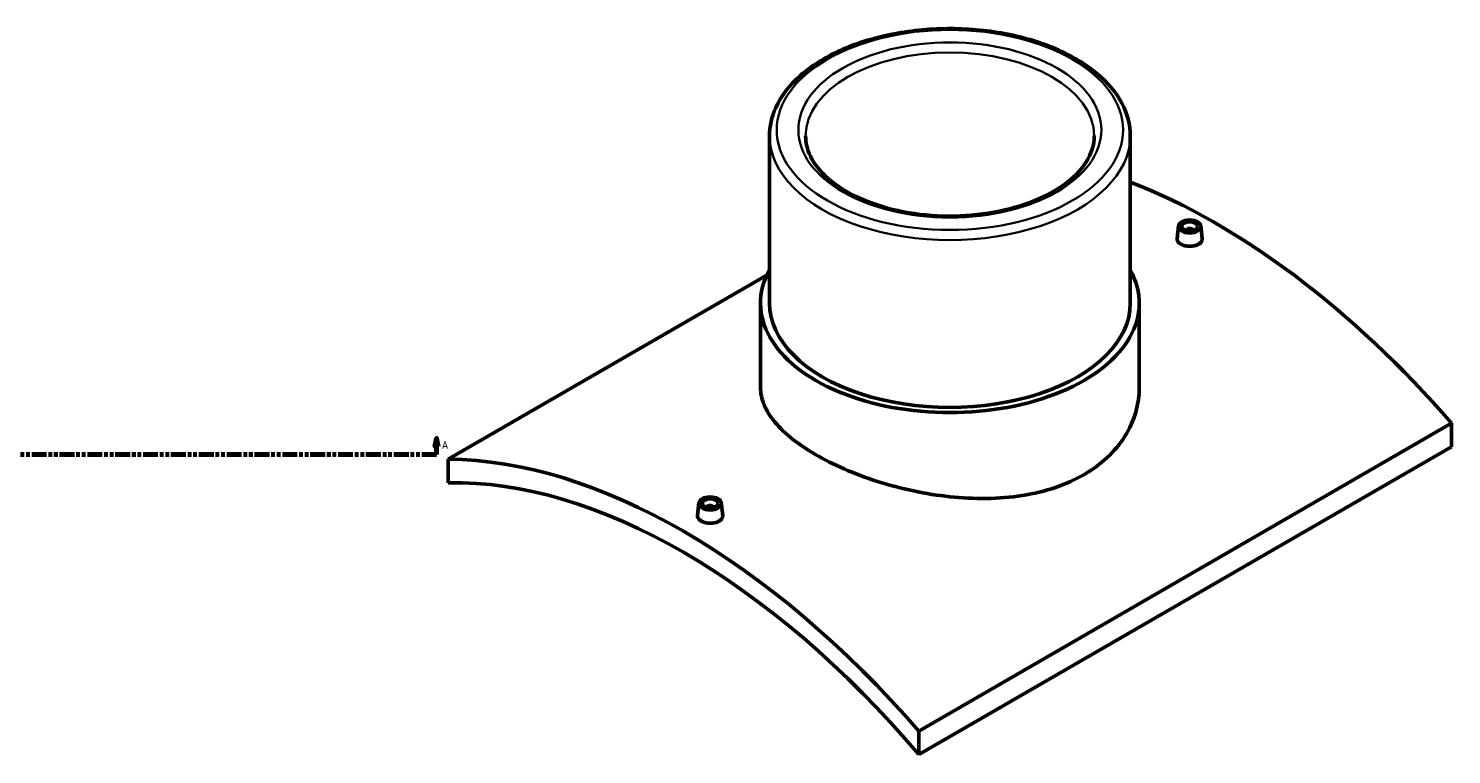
# Model space of a CAD drawing. Header units: millimetres. Extents: x -379 to 1736, y -430 to 2479.
# Tile 4 of 6: x 848 to 1736, y 811 to 1264. Entities that reach past the tile are written whole.
import ezdxf

# ---------------------------------------------------------------- set-up
doc = ezdxf.new("R2010")
doc.units = ezdxf.units.MM
doc.linetypes.add('DOUBLE_DASH_CHAIN', pattern=[1.2403, 0.6614, -0.0827, 0.1654, -0.0827, 0.1654, -0.0827])
for name, color, linetype, lineweight in [('Section Line (ANSI)', 7, 'DOUBLE_DASH_CHAIN', 70), ('Visible (ANSI)', 7, 'Continuous', 50), ('Visible Narrow (ANSI)', 7, 'Continuous', 35)]:
    doc.layers.add(name, color=color, linetype=linetype, lineweight=lineweight)
doc.styles.add('Label Text (ANSI)', font='tahoma.ttf')

# ---------------------------------------------------------------- blocks, each defined once
blk = doc.blocks.new('2dTransSection0')
at = {"layer": 'Section Line (ANSI)', "linetype": 'Continuous'}
for p, q in [((1102.6, 1008.35), (1101.6, 1003.35)), ((1101.6, 1003.35), (1103.6, 1003.35)), ((1102.6, 1003.35), (1102.6, 1008.35)), ((1103.6, 1003.35), (1102.6, 1008.35)), ((1102.6, 998.35), (1102.6, 1003.35)), ((1093.33, 998.35), (1102.6, 998.35))]:
    blk.add_line(p, q, dxfattribs=at)
at = {"layer": 'Section Line (ANSI)', "linetype": 'DOUBLE_DASH_CHAIN', "ltscale": 14.009244}
blk.add_line((207.17, 998.35), (1102.6, 998.35), dxfattribs=at)
at = {"layer": 'Section Line (ANSI)', "linetype": 'Continuous', "flags": 128}
blk.add_lwpolyline([(1103.6, 1003.35), (1102.6, 1008.35), (1101.6, 1003.35), (1103.6, 1003.35)], dxfattribs=at)
at = {"layer": 'Section Line (ANSI)'}
blk.add_solid([(1103.6, 1003.35), (1102.6, 1008.35), (1101.6, 1003.35), (1103.6, 1003.35)], dxfattribs=at)
at = {"layer": 'Section Line (ANSI)', "insert": (1106.07, 1001.85), "char_height": 4.57, "attachment_point": 7, "style": 'Label Text (ANSI)'}
blk.add_mtext('A', dxfattribs=at)

msp = doc.modelspace()

# ---------------------------------------------------------------- linework, layer by layer
at = {"layer": 'Visible (ANSI)'}
for p, q in [((1310.298, 1196.969), (1310.298, 1092.62)), ((1535.298, 1196.969), (1535.298, 1092.62)), ((1565.365, 1140.758), (1564.523, 1132.919)), ((1570.351, 1137.862), (1570.351, 1138.058)), ((1574.351, 1137.862), (1574.351, 1138.058)), ((1579.338, 1140.758), (1580.179, 1132.926)), ((1109.903, 995.296), (1308.572, 1109.997)), ((1304.673, 1092.62), (1304.673, 1040.163)), ((1540.923, 1092.62), (1540.923, 1040.163)), ((1735.693, 1017.75), (1403.353, 825.873)), ((1735.693, 1017.75), (1735.693, 1003.095)), ((1403.353, 811.218), (1735.693, 1003.095)), ((1109.903, 995.296), (1109.903, 980.641)), ((1266.258, 968.069), (1265.417, 960.23)), ((1280.232, 968.069), (1281.072, 960.237)), ((1271.245, 965.369), (1271.245, 965.173)), ((1275.245, 965.369), (1275.245, 965.173)), ((1403.353, 811.218), (1403.353, 825.873))]:
    msp.add_line(p, q, dxfattribs=at)
for centre, major_axis, start_param, end_param in [((1588.968, 761.776), (233, -403.568), 1.8947087, 2.519801), ((1572.351, 1138.058), (-2, 0), 2.9638821, 6.4608959), ((1422.798, 1092.62), (118.125, 0), 2.831748, 6.5930299), ((1422.798, 1092.62), (-112.5, 0), 0, 3.1415927), ((1256.628, 569.899), (-233, 403.568), 5.0363013, 5.9592729), ((1256.628, 569.899), (-225, 389.711), 5.0185402, 5.9770341), ((1273.245, 965.369), (-2, 0), 2.9638821, 6.4608959)]:
    msp.add_ellipse(centre, major_axis=major_axis, ratio=0.5773503, start_param=start_param, end_param=end_param, dxfattribs=at)
for centre, major_axis in [((1572.351, 1140.508), (7, 0)), ((1572.351, 1140.508), (5, 0)), ((1273.245, 967.819), (-7, 0)), ((1273.245, 967.819), (5, 0))]:
    msp.add_ellipse(centre, major_axis=major_axis, ratio=0.5773503, dxfattribs=at)
for points, knots in [([(1535.298, 1196.969), (1535.298, 1203.908), (1533.486, 1210.829), (1526.457, 1224.099), (1521.103, 1230.417), (1507.26, 1241.908), (1498.633, 1247.024), (1479.105, 1255.383), (1468.195, 1258.614), (1445.252, 1262.877), (1433.227, 1263.914), (1409.244, 1263.718), (1397.29, 1262.487), (1374.604, 1257.864), (1363.878, 1254.471), (1344.706, 1245.793), (1336.268, 1240.505), (1322.644, 1228.476), (1317.43, 1221.736), (1311.628, 1208.87), (1310.298, 1202.924), (1310.298, 1196.969)], [0.7853982, 0.7853982, 0.7853982, 0.7853982, 1.0821682, 1.0821682, 1.3931145, 1.3931145, 1.7181942, 1.7181942, 2.0448619, 2.0448619, 2.3704012, 2.3704012, 2.6954728, 2.6954728, 3.0210964, 3.0210964, 3.3478306, 3.3478306, 3.6723036, 3.6723036, 3.9269908, 3.9269908, 3.9269908, 3.9269908]), ([(1512.798, 1196.969), (1512.798, 1191.412), (1511.091, 1185.818), (1504.379, 1175.411), (1499.668, 1170.604), (1487.806, 1162.148), (1480.765, 1158.468), (1464.933, 1152.503), (1456.143, 1150.22), (1437.682, 1147.317), (1428.011, 1146.705), (1408.806, 1147.234), (1399.276, 1148.379), (1381.373, 1152.29), (1373.002, 1155.053), (1358.295, 1161.85), (1351.955, 1165.877), (1341.861, 1174.695), (1338.127, 1179.478), (1333.782, 1188.516), (1332.798, 1192.748), (1332.798, 1196.969)], [5.4977871, 5.4977871, 5.4977871, 5.4977871, 5.8542305, 5.8542305, 6.1785614, 6.1785614, 6.4904347, 6.4904347, 6.8026668, 6.8026668, 7.1162955, 7.1162955, 7.4303354, 7.4303354, 7.7436131, 7.7436131, 8.0553971, 8.0553971, 8.3686108, 8.3686108, 8.6393798, 8.6393798, 8.6393798, 8.6393798]), ([(1577.899, 1129.413), (1577.203, 1129.011), (1576.32, 1128.665), (1574.388, 1128.213), (1573.337, 1128.107), (1571.368, 1128.122), (1570.318, 1128.243), (1568.386, 1128.715), (1567.504, 1129.067), (1566.111, 1129.871), (1565.508, 1130.377), (1564.706, 1131.482), (1564.509, 1132.081), (1564.508, 1132.734), (1564.513, 1132.827), (1564.524, 1132.919)], [2.3634648, 2.3634648, 2.3634648, 2.3634648, 2.6589227, 2.6589227, 2.9543806, 2.9543806, 3.2497889, 3.2497889, 3.5451972, 3.5451972, 3.8406055, 3.8406055, 4.1360138, 4.1360138, 4.1839633, 4.1839633, 4.1839633, 4.1839633]), ([(1580.178, 1132.926), (1580.189, 1132.83), (1580.194, 1132.736), (1580.195, 1132.067), (1579.998, 1131.453), (1579.199, 1130.327), (1578.595, 1129.815), (1577.899, 1129.413)], [6.45130907, 6.45130907, 6.45130907, 6.45130907, 6.49947864, 6.49947864, 6.79493654, 6.79493654, 7.09039444, 7.09039444, 7.09039444, 7.09039444]), ([(1506.325, 985.673), (1501.056, 982.631), (1495.108, 979.937), (1482.174, 975.554), (1475.188, 973.864), (1460.637, 971.579), (1453.059, 970.981), (1437.835, 970.785), (1430.189, 971.186), (1415.409, 972.741), (1407.762, 973.95), (1392.538, 977.169), (1384.96, 979.178), (1370.407, 983.81), (1363.421, 986.436), (1350.487, 992.06), (1344.54, 995.059), (1334.003, 1001.142), (1329.068, 1004.426), (1320.384, 1011.283), (1316.635, 1014.855), (1310.621, 1022.098), (1308.352, 1025.774), (1305.378, 1033.062), (1304.673, 1036.674), (1304.673, 1040.163)], [0, 0, 0, 0, 2.2355164, 2.2355164, 4.4710327, 4.4710327, 6.7065491, 6.7065491, 8.9420654, 8.9420654, 11.1772508, 11.1772508, 13.4124362, 13.4124362, 15.6476216, 15.6476216, 17.8828071, 17.8828071, 20.1179925, 20.1179925, 22.3531779, 22.3531779, 24.5883633, 24.5883633, 26.8235487, 26.8235487, 26.8235487, 26.8235487]), ([(1540.923, 1040.163), (1540.923, 1035.119), (1540.219, 1029.896), (1537.244, 1019.586), (1534.975, 1014.499), (1528.962, 1004.91), (1525.213, 1000.402), (1516.529, 992.305), (1511.594, 988.716), (1506.325, 985.673)], [62.5891628, 62.5891628, 62.5891628, 62.5891628, 64.8246792, 64.8246792, 67.0601955, 67.0601955, 69.2957119, 69.2957119, 71.5312282, 71.5312282, 71.5312282, 71.5312282]), ([(1278.793, 956.724), (1278.096, 956.321), (1277.214, 955.976), (1275.282, 955.524), (1274.231, 955.418), (1272.262, 955.433), (1271.211, 955.554), (1269.279, 956.026), (1268.398, 956.378), (1267.005, 957.182), (1266.401, 957.688), (1265.6, 958.793), (1265.403, 959.392), (1265.402, 960.045), (1265.407, 960.137), (1265.418, 960.23)], [0, 0, 0, 0, 0.2954579, 0.2954579, 0.5909158, 0.5909158, 0.8863241, 0.8863241, 1.1817324, 1.1817324, 1.4771407, 1.4771407, 1.772549, 1.772549, 1.8204984, 1.8204984, 1.8204984, 1.8204984]), ([(1281.072, 960.237), (1281.082, 960.141), (1281.088, 960.047), (1281.088, 959.377), (1280.892, 958.764), (1280.093, 957.638), (1279.489, 957.126), (1278.793, 956.724)], [4.08784426, 4.08784426, 4.08784426, 4.08784426, 4.13601383, 4.13601383, 4.43147173, 4.43147173, 4.72692962, 4.72692962, 4.72692962, 4.72692962])]:
    msp.add_open_spline(points, degree=3, knots=knots, dxfattribs=at)
at = {"layer": 'Visible Narrow (ANSI)'}
for major_axis in [(108, 0), (94.5, 0)]:
    msp.add_ellipse((1422.798, 1200.643), major_axis=major_axis, ratio=0.5773503, dxfattribs=at)
for major_axis, start_param, end_param in [((-90, 0), 3.1415927, 6.2831853), ((-112.5, 0), 0, 3.1415927)]:
    msp.add_ellipse((1422.798, 1196.969), major_axis=major_axis, ratio=0.5773503, start_param=start_param, end_param=end_param, dxfattribs=at)

# ---------------------------------------------------------------- block references
at = {"layer": 'Section Line (ANSI)'}
msp.add_blockref('2dTransSection0', (0, 0), dxfattribs=at)

doc.saveas('drawing.dxf')
